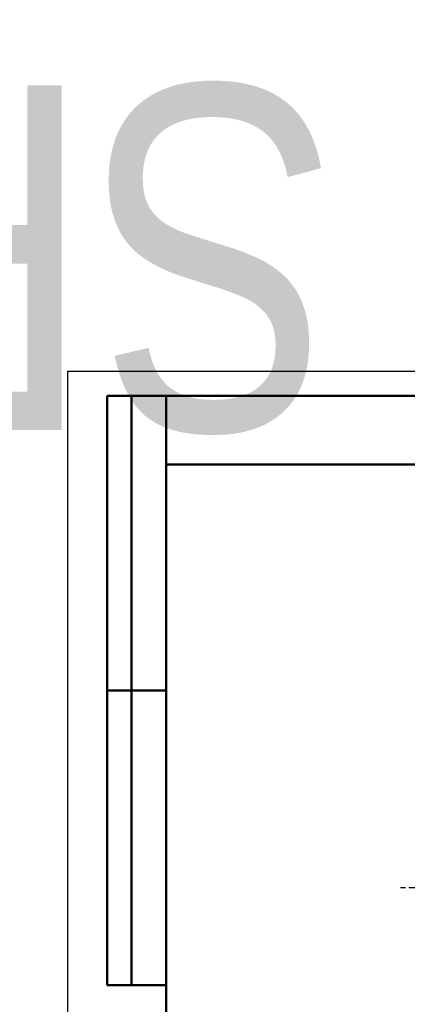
# Model space of a CAD drawing. Header units: millimetres. Extents: x -472 to 1482, y -90 to 369.
# Tile 3 of 10: x -10 to 69, y 168 to 369. Entities that reach past the tile are written whole.
import ezdxf
from ezdxf.enums import TextEntityAlignment as Align

# ---------------------------------------------------------------- set-up
doc = ezdxf.new("R2018")
doc.units = ezdxf.units.MM
doc.linetypes.add('CHAIN', pattern=[0.7087, 0.4724, -0.0591, 0.1181, -0.0591])
for name, color, linetype, lineweight in [('Кромка (ГОСТ)', 7, 'Continuous', 50), ('Обозначение (ГОСТ)', 7, 'Continuous', 25), ('Осевая линия (ГОСТ)', 7, 'Continuous', 25), ('Эскизная геометрия (ГОСТ)', 7, 'Continuous', 50)]:
    doc.layers.add(name, color=color, linetype=linetype, lineweight=lineweight)
doc.styles.get("Standard").update_dxf_attribs({"font": 'GOST Common Italic.ttf'})

# ---------------------------------------------------------------- blocks, each defined once
blk = doc.blocks.new('ГОСТ - Доп. графы 2')
at = {"layer": 'Эскизная геометрия (ГОСТ)'}
for p, q in [((-12, 0), (-12, 120)), ((-12, 120), (0, 120)), ((-7, 0), (-7, 120)), ((-12, 60), (0, 60)), ((0, 0), (-12, 0))]:
    blk.add_line(p, q, dxfattribs=at)
at = {"layer": 'Обозначение (ГОСТ)', "lineweight": 30, "width": 0.8, "flags": 17}
for tag, p in [('Первичная_применяемость', (-3.65, 90.03)), ('Справочный_номер', (-3.55, 30.02))]:
    blk.add_attdef(tag, text='', height=3.17, rotation=90, dxfattribs=at).set_placement(p, align=Align.MIDDLE_CENTER)
blk = doc.blocks.new('ГОСТ - Доп. графы 3')
at = {"layer": 'Эскизная геометрия (ГОСТ)'}
for p, q in [((0, 0), (70, 0)), ((70, -14), (0, -14))]:
    blk.add_line(p, q, dxfattribs=at)
at = {"layer": 'Обозначение (ГОСТ)', "lineweight": 30, "width": 0.8}
blk.add_attdef('ОБОЗНАЧЕНИЕ', text='', height=5, rotation=180, dxfattribs=at).set_placement((34.94, -6.97), align=Align.MIDDLE_CENTER)
blk = doc.blocks.new('Рамки ГОСТ_ граница 297x420')
at = {"layer": 'Кромка (ГОСТ)', "lineweight": 25}
for p, q in [((0, 0), (0, 297)), ((0, 297), (420, 297))]:
    blk.add_line(p, q, dxfattribs=at)
at = {"layer": 'Кромка (ГОСТ)'}
for p, q in [((415, 292), (20, 292)), ((20, 292), (20, 5))]:
    blk.add_line(p, q, dxfattribs=at)

msp = doc.modelspace()

# ---------------------------------------------------------------- linework, layer by layer
at = {"layer": 'Осевая линия (ГОСТ)', "linetype": 'CHAIN', "ltscale": 11.993792}
msp.add_line((204.709, 191.792), (67.709, 191.792), dxfattribs=at)

# ---------------------------------------------------------------- block references
ref = msp.add_blockref('ГОСТ - Доп. графы 3', (20, 292))
lines = msp.add_mtext('\\W0.8000;SFT04_NEW 32 ', dxfattribs={"layer": 'Обозначение (ГОСТ)', "insert": (54.942, 285.032), "char_height": 70.12484, "attachment_point": 1, "rotation": 180})
ref.add_attrib('ОБОЗНАЧЕНИЕ', '', (54.942, 285.032)).embed_mtext(lines)
for name, p in [('Рамки ГОСТ_ граница 297x420', (0, 0)), ('ГОСТ - Доп. графы 2', (20, 172))]:
    msp.add_blockref(name, p)

doc.saveas('drawing.dxf')
